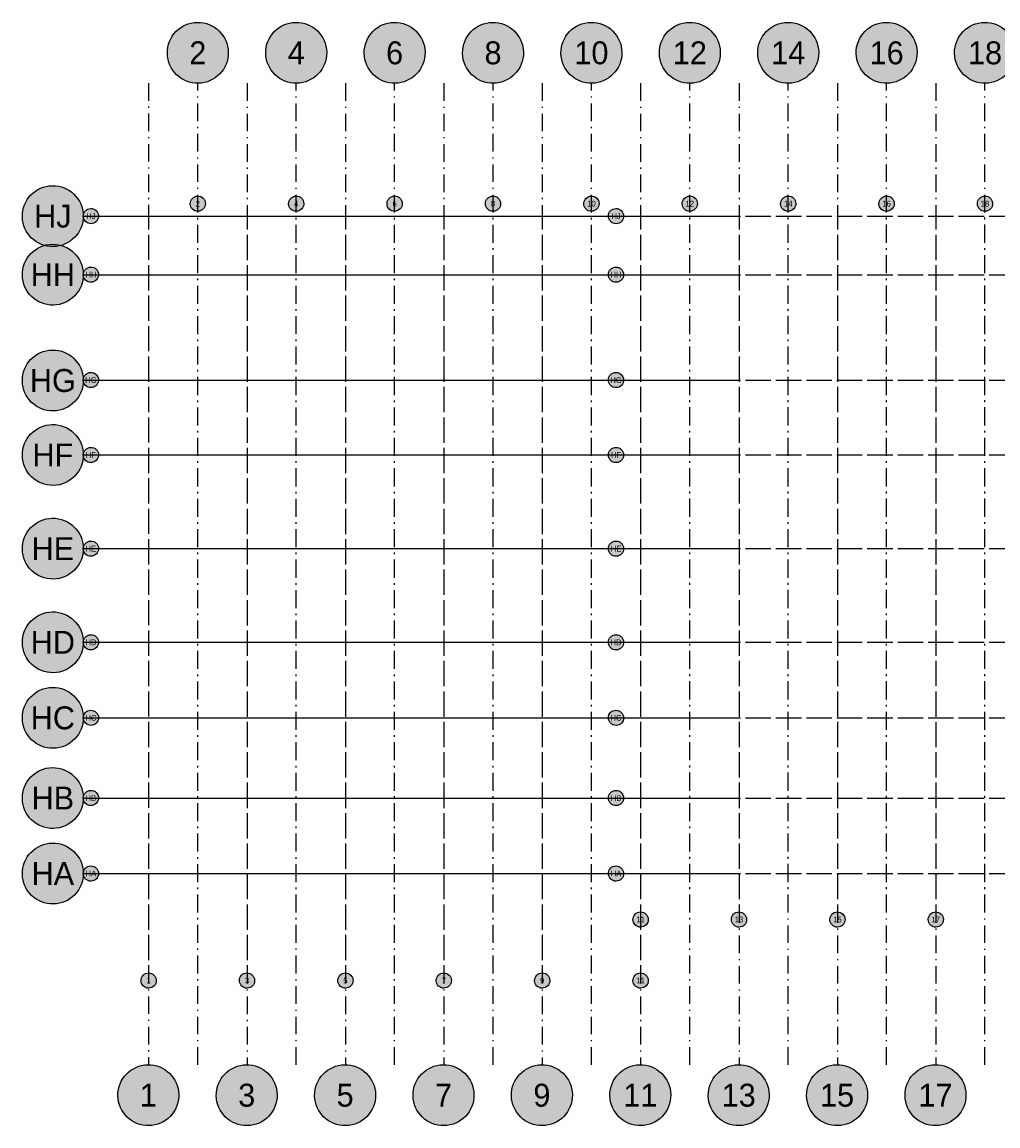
# Model space of a CAD drawing. Header units: millimetres. Extents: x 16159277 to 16906968, y 17874136 to 18424984.
# Tile 3 of 12: x 16159277 to 16242582, y 18103939 to 18198218. Entities that reach past the tile are written whole.
import ezdxf
from ezdxf.enums import TextEntityAlignment as Align

# ---------------------------------------------------------------- set-up
doc = ezdxf.new("R2010")
doc.units = ezdxf.units.MM
doc.header["$LTSCALE"] = 100
doc.linetypes.add('B_GRIDLINE', pattern=[41, 15, -5, 1, -5, 15])
for name, color, linetype in [('S-GRID-2000', 232, 'B_GRIDLINE'), ('S-GRID-2000-IDEN', 13, 'Continuous'), ('S-GRID-300-A', 232, 'B_GRIDLINE'), ('S-GRID-300-A-IDEN', 13, 'Continuous'), ('S-GRID-300-B', 232, 'B_GRIDLINE'), ('S-GRID-300-B-IDEN', 13, 'Continuous')]:
    doc.layers.add(name, color=color, linetype=linetype)
doc.styles.add('CAA-ENG', font='caa_eng.shx')

# ---------------------------------------------------------------- blocks, each defined once
blk = doc.blocks.new('agrbbc')
h = blk.add_hatch(color=255)
h.dxf.hatch_style = 1
edge = h.paths.add_edge_path()
edge.add_ellipse((1, 0), major_axis=(2600, 45), ratio=1, start_angle=0, end_angle=360)
at = {"linetype": 'Continuous'}
blk.add_ellipse((1, 0), major_axis=(2600, 45), ratio=1, dxfattribs=at)
at = {"style": 'CAA-ENG'}
blk.add_attdef('1', text='', height=1957, dxfattribs=at).set_placement((1, 0), align=Align.MIDDLE_CENTER)

msp = doc.modelspace()

# ---------------------------------------------------------------- linework, layer by layer
at = {"layer": 'S-GRID-2000'}
for p, q in [((16170079, 18193001), (16170079, 18109165)), ((16174279, 18109165), (16174279, 18192993)), ((16178479, 18192993), (16178479, 18109165)), ((16182679, 18109165), (16182679, 18192993)), ((16186879, 18192993), (16186879, 18109165)), ((16191079, 18109165), (16191079, 18192993)), ((16195279, 18192993), (16195279, 18109165)), ((16199479, 18109165), (16199479, 18192993)), ((16203679, 18192993), (16203679, 18109165)), ((16207879, 18109165), (16207879, 18192993)), ((16212079, 18192993), (16212079, 18109165)), ((16216279, 18109165), (16216279, 18192993)), ((16220479, 18192993), (16220479, 18109165)), ((16224679, 18109165), (16224679, 18192993)), ((16228879, 18192993), (16228879, 18109165)), ((16233079, 18109165), (16233079, 18192993)), ((16237279, 18192993), (16237279, 18109165)), ((16241479, 18109165), (16241479, 18192993)), ((16164502, 18181644), (16304387, 18181644)), ((16164502, 18176644), (16304387, 18176644)), ((16164502, 18167644), (16304387, 18167644)), ((16164502, 18161244), (16304387, 18161244)), ((16164502, 18153244), (16304387, 18153244)), ((16164502, 18145244), (16304387, 18145244)), ((16164502, 18138794), (16304387, 18138794)), ((16164502, 18131944), (16304387, 18131944)), ((16164502, 18125494), (16304387, 18125494))]:
    msp.add_line(p, q, dxfattribs=at)
at = {"layer": 'S-GRID-300-A'}
for p, q in [((16170079, 18182057), (16170079, 18117005)), ((16174279, 18117005), (16174279, 18182057)), ((16178479, 18182057), (16178479, 18117005)), ((16182679, 18117005), (16182679, 18182057)), ((16186879, 18182057), (16186879, 18117005)), ((16191079, 18117005), (16191079, 18182057)), ((16195279, 18182057), (16195279, 18117005)), ((16199479, 18117005), (16199479, 18182057)), ((16203679, 18182057), (16203679, 18117005)), ((16207879, 18117005), (16207879, 18182057)), ((16212079, 18182057), (16212079, 18117005)), ((16216279, 18117005), (16216279, 18182057)), ((16165803, 18181644), (16219779, 18181644)), ((16165803, 18176644), (16219779, 18176644)), ((16165803, 18167644), (16219779, 18167644)), ((16165803, 18161244), (16219779, 18161244)), ((16165803, 18153244), (16219779, 18153244)), ((16165803, 18145244), (16219779, 18145244)), ((16165803, 18138794), (16219779, 18138794)), ((16165803, 18131944), (16219779, 18131944)), ((16165803, 18125494), (16219779, 18125494))]:
    msp.add_line(p, q, dxfattribs=at)
at = {"layer": 'S-GRID-300-B'}
for p, q in [((16212079, 18182057), (16212079, 18122218)), ((16216279, 18122218), (16216279, 18182057)), ((16220479, 18182057), (16220479, 18122218)), ((16224679, 18122218), (16224679, 18182057)), ((16228879, 18182057), (16228879, 18122218)), ((16233079, 18122218), (16233079, 18182057)), ((16237279, 18182057), (16237279, 18122218)), ((16241479, 18122218), (16241479, 18182057)), ((16210630, 18181644), (16286979, 18181644)), ((16210630, 18176644), (16286979, 18176644)), ((16210630, 18167644), (16286979, 18167644)), ((16210630, 18161244), (16286979, 18161244)), ((16210630, 18153244), (16286979, 18153244)), ((16210630, 18145244), (16286979, 18145244)), ((16210630, 18138794), (16286979, 18138794)), ((16210630, 18131944), (16286979, 18131944)), ((16210630, 18125494), (16286979, 18125494))]:
    msp.add_line(p, q, dxfattribs=at)

# ---------------------------------------------------------------- block references
at = {"layer": 'S-GRID-2000-IDEN', "linetype": 'Continuous'}
for p, values in [((16174278, 18195593), {'1': '2'}), ((16182679, 18195593), {'1': '4'}), ((16191079, 18195593), {'1': '6'}), ((16199479, 18195593), {'1': '8'}), ((16207879, 18195593), {'1': '10'}), ((16216279, 18195593), {'1': '12'}), ((16224679, 18195593), {'1': '14'}), ((16233079, 18195593), {'1': '16'}), ((16241479, 18195593), {'1': '18'}), ((16161900, 18181644), {'1': 'HJ'}), ((16161900, 18176644), {'1': 'HH'}), ((16161900, 18167607), {'1': 'HG'}), ((16161900, 18161244), {'1': 'HF'}), ((16161900, 18153244), {'1': 'HE'}), ((16161900, 18145244), {'1': 'HD'}), ((16161900, 18138794), {'1': 'HC'}), ((16161900, 18131944), {'1': 'HB'}), ((16161900, 18125494), {'1': 'HA'}), ((16170052, 18106564), {'1': '1'}), ((16178452, 18106564), {'1': '3'}), ((16186852, 18106564), {'1': '5'}), ((16195252, 18106564), {'1': '7'}), ((16203652, 18106564), {'1': '9'}), ((16212052, 18106564), {'1': '11'}), ((16220452, 18106564), {'1': '13'}), ((16228852, 18106564), {'1': '15'}), ((16237252, 18106564), {'1': '17'})]:
    msp.add_blockref('agrbbc', p, dxfattribs=at).add_auto_attribs(values)
at = {"layer": 'S-GRID-300-A-IDEN', "xscale": 0.25, "yscale": 0.25, "zscale": 0.25}
for p, values in [((16174279, 18182707), {'1': '2'}), ((16182679, 18182707), {'1': '4'}), ((16191079, 18182707), {'1': '6'}), ((16199479, 18182707), {'1': '8'}), ((16207879, 18182707), {'1': '10'}), ((16216279, 18182707), {'1': '12'}), ((16165152, 18181644), {'1': 'HJ'}), ((16165152, 18176644), {'1': 'HH'}), ((16165152, 18167644), {'1': 'HG'}), ((16165152, 18161244), {'1': 'HF'}), ((16165152, 18153244), {'1': 'HE'}), ((16165152, 18145244), {'1': 'HD'}), ((16165152, 18138794), {'1': 'HC'}), ((16165152, 18131944), {'1': 'HB'}), ((16165152, 18125494), {'1': 'HA'}), ((16170079, 18116355), {'1': '1'}), ((16178479, 18116355), {'1': '3'}), ((16186879, 18116355), {'1': '5'}), ((16195279, 18116355), {'1': '7'}), ((16203679, 18116355), {'1': '9'}), ((16212079, 18116355), {'1': '11'})]:
    msp.add_blockref('agrbbc', p, dxfattribs=at).add_auto_attribs(values)
at = {"layer": 'S-GRID-300-B-IDEN', "xscale": 0.25, "yscale": 0.25, "zscale": 0.25}
for p, values in [((16216279, 18182707), {'1': '12'}), ((16224679, 18182707), {'1': '14'}), ((16233079, 18182707), {'1': '16'}), ((16241479, 18182707), {'1': '18'}), ((16209979, 18181644), {'1': 'HJ'}), ((16209979, 18176644), {'1': 'HH'}), ((16209979, 18167644), {'1': 'HG'}), ((16209979, 18161244), {'1': 'HF'}), ((16209979, 18153244), {'1': 'HE'}), ((16209979, 18145244), {'1': 'HD'}), ((16209979, 18138794), {'1': 'HC'}), ((16209979, 18131944), {'1': 'HB'}), ((16209979, 18125494), {'1': 'HA'}), ((16212079, 18121568), {'1': '11'}), ((16220479, 18121568), {'1': '13'}), ((16228879, 18121568), {'1': '15'}), ((16237279, 18121568), {'1': '17'})]:
    msp.add_blockref('agrbbc', p, dxfattribs=at).add_auto_attribs(values)

doc.saveas('drawing.dxf')
